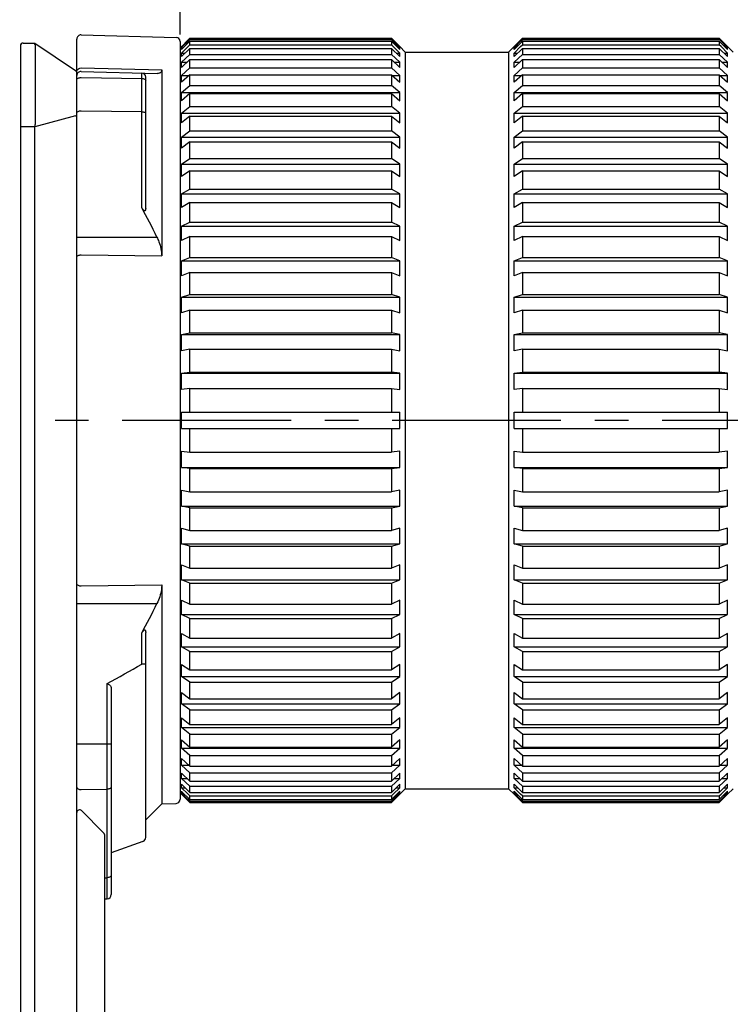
# Model space of a CAD drawing. Header units: millimetres. Extents: x 55 to 506, y 15 to 401.
# Tile 8 of 18: x 293 to 345, y 181 to 253. Entities that reach past the tile are written whole.
import ezdxf
from ezdxf.enums import TextEntityAlignment as Align

# ---------------------------------------------------------------- set-up
doc = ezdxf.new("R2010")
doc.units = ezdxf.units.MM
doc.header["$LTSCALE"] = 32.67
doc.linetypes.add('CENTER', pattern=[0.6, 0.375, -0.075, 0.075, -0.075])
doc.layers.get('0').update_dxf_attribs({"linetype": 'CONTINUOUS'})
for name, color, linetype in [('00_COMPONENTS', 7, 'CONTINUOUS'), ('03_ALL_AXES', 7, 'CONTINUOUS'), ('51__DRAFT_DIMS', 7, 'CONTINUOUS')]:
    doc.layers.add(name, color=color, linetype=linetype)
doc.styles.get("Standard").update_dxf_attribs({"font": 'simfang.ttf'})
doc.dimstyles.new('DIMSTYLE_1', dxfattribs={"dimtxt": 3, "dimasz": 3, "dimexe": 2.5, "dimexo": 0.5, "dimgap": 0.75, "dimtad": 1, "dimdec": 1, "dimdsep": 46, "dimtxsty": 'STANDARD', "dimblk": '_FILLED', "dimblk1": '_FILLED', "dimblk2": '_FILLED', "dimcen": 0.09, "dimclrt": 3, "dimazin": 2, "dimtp": 0.3, "dimtm": 0.3, "dimtfac": 1, "dimtdec": 1, "dimtofl": 0, "dimtmove": 0, "dimatfit": 3, "dimldrblk": '_FILLED', "dimfxl": 1, "dimtolj": 1, "dimarcsym": 0})
doc.dimstyles.new('DIMSTYLE_2', dxfattribs={"dimtxt": 3, "dimasz": 3, "dimexe": 2.5, "dimexo": 0.5, "dimgap": 0.75, "dimtad": 1, "dimdsep": 46, "dimtxsty": 'STANDARD', "dimblk": '_FILLED', "dimblk1": '_FILLED', "dimblk2": '_FILLED', "dimcen": 0.09, "dimclrt": 3, "dimazin": 2, "dimtp": 0.3, "dimtm": 0.3, "dimtfac": 1, "dimtofl": 0, "dimtmove": 0, "dimatfit": 3, "dimldrblk": '_FILLED', "dimfxl": 1, "dimtolj": 1, "dimarcsym": 0})
doc.dimstyles.new('DIMSTYLE_3', dxfattribs={"dimtxt": 3, "dimasz": 3, "dimexe": 2.5, "dimexo": 0.5, "dimgap": 0.75, "dimtad": 1, "dimdec": 1, "dimdsep": 46, "dimtxsty": 'STANDARD', "dimblk": '_FILLED', "dimblk1": '_FILLED', "dimblk2": '_FILLED', "dimcen": 0.09, "dimclrt": 3, "dimazin": 2, "dimtp": 0.5, "dimtm": 0.5, "dimtfac": 1, "dimtdec": 1, "dimtofl": 0, "dimtmove": 0, "dimatfit": 3, "dimldrblk": '_FILLED', "dimfxl": 1, "dimtolj": 1, "dimarcsym": 0})

# ---------------------------------------------------------------- blocks, each defined once
blk = doc.blocks.new('_FILLED')
at = {"color": 0, "linetype": 'ByBlock'}
blk.add_solid([(0, 0), (-1, 0.167), (-1, -0.167)], dxfattribs=at)
blk = doc.blocks.new('*D3')
at = {"layer": '51__DRAFT_DIMS', "color": 4, "transparency": 16777216}
for p, q in [((368.728, 196.575), (368.728, 140.621)), ((236.358, 164.478), (236.358, 140.621)), ((236.358, 143.121), (302.543, 143.121)), ((368.728, 143.121), (302.543, 143.121))]:
    blk.add_line(p, q, dxfattribs=at)
at = {"layer": '51__DRAFT_DIMS', "color": 4, "transparency": 16777216, "xscale": 3, "yscale": 3, "zscale": 3, "rotation": 180}
blk.add_blockref('_FILLED', (236.358, 143.121), dxfattribs=at)
at = {"layer": '51__DRAFT_DIMS', "color": 4, "transparency": 16777216, "xscale": 3, "yscale": 3, "zscale": 3}
blk.add_blockref('_FILLED', (368.728, 143.121), dxfattribs=at)
at = {"layer": '51__DRAFT_DIMS', "color": 3, "transparency": 16777216}
blk.add_text('132.4', height=3, dxfattribs=at).set_placement((302.543, 143.871), align=Align.CENTER)
blk = doc.blocks.new('*D5')
at = {"layer": '51__DRAFT_DIMS', "color": 4, "transparency": 16777216}
for p, q in [((258.728, 231.775), (258.728, 290.573)), ((368.728, 251.075), (368.728, 290.573)), ((258.728, 288.073), (313.728, 288.073)), ((368.728, 288.073), (313.728, 288.073))]:
    blk.add_line(p, q, dxfattribs=at)
at = {"layer": '51__DRAFT_DIMS', "color": 4, "transparency": 16777216, "xscale": 3, "yscale": 3, "zscale": 3, "rotation": 180}
blk.add_blockref('_FILLED', (258.728, 288.073), dxfattribs=at)
at = {"layer": '51__DRAFT_DIMS', "color": 4, "transparency": 16777216, "xscale": 3, "yscale": 3, "zscale": 3}
blk.add_blockref('_FILLED', (368.728, 288.073), dxfattribs=at)
at = {"layer": '51__DRAFT_DIMS', "color": 3, "transparency": 16777216}
blk.add_text('110', height=3, dxfattribs=at).set_placement((313.728, 288.823), align=Align.CENTER)
blk = doc.blocks.new('*D14')
at = {"layer": '51__DRAFT_DIMS', "color": 4, "transparency": 16777216}
for p, q in [((304.728, 251.836), (304.728, 283.521)), ((368.728, 251.075), (368.728, 283.521)), ((304.728, 281.021), (336.728, 281.021)), ((368.728, 281.021), (336.728, 281.021))]:
    blk.add_line(p, q, dxfattribs=at)
at = {"layer": '51__DRAFT_DIMS', "color": 4, "transparency": 16777216, "xscale": 3, "yscale": 3, "zscale": 3, "rotation": 180}
blk.add_blockref('_FILLED', (304.728, 281.021), dxfattribs=at)
at = {"layer": '51__DRAFT_DIMS', "color": 4, "transparency": 16777216, "xscale": 3, "yscale": 3, "zscale": 3}
blk.add_blockref('_FILLED', (368.728, 281.021), dxfattribs=at)
at = {"layer": '51__DRAFT_DIMS', "color": 3, "transparency": 16777216}
blk.add_text('64', height=3, dxfattribs=at).set_placement((336.728, 281.771), align=Align.CENTER)

msp = doc.modelspace()

# ---------------------------------------------------------------- linework, layer by layer
at = {"layer": '00_COMPONENTS', "color": 7}
for p, q in [((297.536, 251.817), (304.436, 251.636)), ((293.128, 251.021), (293.128, 163.428)), ((293.331, 251.221), (294.177, 251.206)), ((294.178, 251.206), (297.139, 249.232)), ((294.194, 251.081), (294.196, 251.081)), ((294.196, 251.081), (294.196, 245.319)), ((297.228, 165.384), (297.228, 251.517)), ((304.728, 251.336), (304.728, 196.313)), ((304.728, 250.875), (304.828, 250.975)), ((304.844, 250.984), (304.828, 250.968)), ((304.828, 250.968), (304.828, 250.975)), ((305.428, 251.354), (304.837, 250.765)), ((305.294, 251.435), (304.844, 250.984)), ((304.887, 250.941), (305.294, 251.346)), ((305.428, 251.568), (305.294, 251.435)), ((305.294, 251.346), (305.428, 251.479)), ((305.294, 250.956), (305.428, 251.087)), ((305.428, 251.479), (305.428, 251.568)), ((305.428, 251.568), (320.078, 251.568)), ((305.428, 251.479), (320.078, 251.479)), ((305.428, 251.087), (305.428, 251.354)), ((305.428, 251.354), (320.078, 251.354)), ((305.428, 251.087), (320.078, 251.087)), ((320.078, 251.568), (320.078, 251.479)), ((320.078, 251.568), (320.185, 251.461)), ((320.178, 251.379), (320.078, 251.479)), ((320.078, 251.354), (320.078, 251.087)), ((320.078, 251.354), (320.678, 250.757)), ((320.203, 250.965), (320.078, 251.087)), ((320.678, 250.882), (320.178, 251.379)), ((320.185, 251.461), (320.678, 250.968)), ((320.678, 250.968), (320.678, 250.975)), ((320.678, 250.975), (321.078, 250.575)), ((328.578, 250.575), (328.978, 250.975)), ((329.471, 251.461), (328.978, 250.968)), ((328.978, 250.882), (329.478, 251.379)), ((329.578, 251.354), (328.978, 250.757)), ((328.978, 250.968), (328.978, 250.975)), ((329.453, 250.965), (329.578, 251.087)), ((329.578, 251.568), (329.471, 251.461)), ((329.478, 251.379), (329.578, 251.479)), ((329.578, 251.568), (329.578, 251.479)), ((329.578, 251.568), (343.878, 251.568)), ((329.578, 251.479), (343.878, 251.479)), ((329.578, 251.354), (329.578, 251.087)), ((329.578, 251.354), (343.878, 251.354)), ((329.578, 251.087), (343.878, 251.087)), ((343.878, 251.568), (343.878, 251.479)), ((343.878, 251.568), (343.985, 251.461)), ((343.978, 251.379), (343.878, 251.479)), ((343.878, 251.354), (343.878, 251.087)), ((343.878, 251.354), (344.478, 250.757)), ((344.003, 250.965), (343.878, 251.087)), ((344.478, 250.882), (343.978, 251.379)), ((343.985, 251.461), (344.478, 250.968)), ((344.478, 250.968), (344.478, 250.975)), ((344.478, 250.975), (344.878, 250.575)), ((304.828, 250.5), (305.294, 250.956)), ((304.828, 250.882), (304.887, 250.941)), ((304.828, 250.757), (304.828, 250.882)), ((304.828, 250.882), (304.954, 250.882)), ((305.428, 250.837), (304.828, 250.25)), ((304.837, 250.765), (304.828, 250.757)), ((304.828, 250.25), (304.828, 250.5)), ((304.828, 250.5), (305.083, 250.5)), ((304.828, 249.825), (305.428, 250.396)), ((305.428, 250.396), (305.428, 250.837)), ((305.428, 250.837), (320.078, 250.837)), ((305.428, 250.396), (320.078, 250.396)), ((320.078, 250.837), (320.078, 250.396)), ((320.078, 250.837), (320.678, 250.25)), ((320.678, 249.825), (320.078, 250.396)), ((320.678, 250.5), (320.203, 250.965)), ((320.423, 250.5), (320.678, 250.5)), ((320.552, 250.882), (320.678, 250.882)), ((320.678, 250.757), (320.678, 250.882)), ((320.678, 250.25), (320.678, 250.5)), ((321.078, 250.575), (321.078, 197.075)), ((321.078, 250.575), (328.578, 250.575)), ((328.578, 250.575), (328.578, 197.075)), ((328.978, 250.5), (329.453, 250.965)), ((328.978, 250.757), (328.978, 250.882)), ((328.978, 250.882), (329.104, 250.882)), ((329.578, 250.837), (328.978, 250.25)), ((328.978, 250.25), (328.978, 250.5)), ((328.978, 250.5), (329.233, 250.5)), ((328.978, 249.825), (329.578, 250.396)), ((329.578, 250.837), (329.578, 250.396)), ((329.578, 250.837), (343.878, 250.837)), ((329.578, 250.396), (343.878, 250.396)), ((343.878, 250.837), (343.878, 250.396)), ((343.878, 250.837), (344.478, 250.25)), ((344.478, 249.825), (343.878, 250.396)), ((344.478, 250.5), (344.003, 250.965)), ((344.223, 250.5), (344.478, 250.5)), ((344.352, 250.882), (344.478, 250.882)), ((344.478, 250.757), (344.478, 250.882)), ((344.478, 250.25), (344.478, 250.5)), ((305.428, 250.025), (304.828, 249.454)), ((304.828, 249.454), (304.828, 249.825)), ((304.828, 249.825), (305.218, 249.825)), ((305.428, 249.414), (305.428, 250.025)), ((305.428, 250.025), (320.078, 250.025)), ((320.078, 250.025), (320.078, 249.414)), ((320.078, 250.025), (320.678, 249.454)), ((320.288, 249.825), (320.678, 249.825)), ((320.678, 249.454), (320.678, 249.825)), ((329.578, 250.025), (328.978, 249.454)), ((328.978, 249.454), (328.978, 249.825)), ((328.978, 249.825), (329.368, 249.825)), ((329.578, 250.025), (329.578, 249.414)), ((329.578, 250.025), (343.878, 250.025)), ((343.878, 250.025), (343.878, 249.414)), ((343.878, 250.025), (344.478, 249.454)), ((344.088, 249.825), (344.478, 249.825)), ((344.478, 249.454), (344.478, 249.825)), ((297.536, 249.164), (303.082, 249.019)), ((303.389, 249.282), (303.389, 235.772)), ((304.828, 248.865), (305.428, 249.414)), ((305.428, 248.926), (304.828, 248.377)), ((304.828, 248.377), (304.828, 248.865)), ((304.828, 248.865), (305.362, 248.865)), ((305.428, 249.414), (320.078, 249.414)), ((305.428, 248.151), (305.428, 248.926)), ((305.428, 248.926), (320.078, 248.926)), ((320.678, 248.865), (320.078, 249.414)), ((320.078, 248.926), (320.078, 248.151)), ((320.078, 248.926), (320.678, 248.377)), ((320.144, 248.865), (320.678, 248.865)), ((320.678, 248.377), (320.678, 248.865)), ((328.978, 248.865), (329.578, 249.414)), ((329.578, 248.926), (328.978, 248.377)), ((328.978, 248.377), (328.978, 248.865)), ((328.978, 248.865), (329.512, 248.865)), ((329.578, 249.414), (343.878, 249.414)), ((329.578, 248.926), (329.578, 248.151)), ((329.578, 248.926), (343.878, 248.926)), ((344.478, 248.865), (343.878, 249.414)), ((343.878, 248.926), (343.878, 248.151)), ((343.878, 248.926), (344.478, 248.377)), ((343.944, 248.865), (344.478, 248.865)), ((344.478, 248.377), (344.478, 248.865)), ((302.228, 239.219), (302.228, 248.749)), ((304.828, 247.632), (305.428, 248.151)), ((305.428, 248.151), (320.078, 248.151)), ((320.678, 247.632), (320.078, 248.151)), ((328.978, 247.632), (329.578, 248.151)), ((329.578, 248.151), (343.878, 248.151)), ((344.478, 247.632), (343.878, 248.151)), ((304.828, 247.032), (304.828, 247.632)), ((304.828, 247.632), (320.678, 247.632)), ((305.428, 247.551), (304.828, 247.032)), ((305.428, 246.622), (305.428, 247.551)), ((305.428, 247.551), (320.078, 247.551)), ((320.078, 247.551), (320.078, 246.622)), ((320.078, 247.551), (320.678, 247.032)), ((320.678, 247.032), (320.678, 247.632)), ((328.978, 247.032), (328.978, 247.632)), ((328.978, 247.632), (344.478, 247.632)), ((329.578, 247.551), (328.978, 247.032)), ((329.578, 247.551), (329.578, 246.622)), ((329.578, 247.551), (343.878, 247.551)), ((343.878, 247.551), (343.878, 246.622)), ((343.878, 247.551), (344.478, 247.032)), ((344.478, 247.032), (344.478, 247.632)), ((304.828, 246.137), (305.428, 246.622)), ((304.828, 245.432), (304.828, 246.137)), ((304.828, 246.137), (320.678, 246.137)), ((305.428, 246.622), (320.078, 246.622)), ((320.678, 246.137), (320.078, 246.622)), ((320.678, 245.432), (320.678, 246.137)), ((328.978, 246.137), (329.578, 246.622)), ((328.978, 245.432), (328.978, 246.137)), ((328.978, 246.137), (344.478, 246.137)), ((329.578, 246.622), (343.878, 246.622)), ((344.478, 246.137), (343.878, 246.622)), ((344.478, 245.432), (344.478, 246.137)), ((305.428, 245.917), (304.828, 245.432)), ((305.428, 244.844), (305.428, 245.917)), ((305.428, 245.917), (320.078, 245.917)), ((320.078, 245.917), (320.078, 244.844)), ((320.078, 245.917), (320.678, 245.432)), ((329.578, 245.917), (328.978, 245.432)), ((329.578, 245.917), (329.578, 244.844)), ((329.578, 245.917), (343.878, 245.917)), ((343.878, 245.917), (343.878, 244.844)), ((343.878, 245.917), (344.478, 245.432)), ((294.176, 169.316), (294.176, 245.134)), ((304.828, 244.398), (305.428, 244.844)), ((305.428, 244.844), (320.078, 244.844)), ((320.678, 244.398), (320.078, 244.844)), ((328.978, 244.398), (329.578, 244.844)), ((329.578, 244.844), (343.878, 244.844)), ((344.478, 244.398), (343.878, 244.844)), ((304.828, 243.595), (304.828, 244.398)), ((304.828, 244.398), (320.678, 244.398)), ((305.428, 244.041), (304.828, 243.595)), ((305.428, 242.835), (305.428, 244.041)), ((305.428, 244.041), (320.078, 244.041)), ((320.078, 244.041), (320.078, 242.835)), ((320.078, 244.041), (320.678, 243.595)), ((320.678, 243.595), (320.678, 244.398)), ((328.978, 243.595), (328.978, 244.398)), ((328.978, 244.398), (344.478, 244.398)), ((329.578, 244.041), (328.978, 243.595)), ((329.578, 244.041), (329.578, 242.835)), ((329.578, 244.041), (343.878, 244.041)), ((343.878, 244.041), (343.878, 242.835)), ((343.878, 244.041), (344.478, 243.595)), ((344.478, 243.595), (344.478, 244.398)), ((304.828, 242.433), (305.428, 242.835)), ((304.828, 241.541), (304.828, 242.433)), ((304.828, 242.433), (320.678, 242.433)), ((305.428, 242.835), (320.078, 242.835)), ((320.678, 242.433), (320.078, 242.835)), ((320.678, 241.541), (320.678, 242.433)), ((328.978, 242.433), (329.578, 242.835)), ((328.978, 241.541), (328.978, 242.433)), ((328.978, 242.433), (344.478, 242.433)), ((329.578, 242.835), (343.878, 242.835)), ((344.478, 242.433), (343.878, 242.835)), ((344.478, 241.541), (344.478, 242.433)), ((305.428, 241.943), (304.828, 241.541)), ((305.428, 240.617), (305.428, 241.943)), ((305.428, 241.943), (320.078, 241.943)), ((320.078, 241.943), (320.078, 240.617)), ((320.078, 241.943), (320.678, 241.541)), ((329.578, 241.943), (328.978, 241.541)), ((329.578, 241.943), (329.578, 240.617)), ((329.578, 241.943), (343.878, 241.943)), ((343.878, 241.943), (343.878, 240.617)), ((343.878, 241.943), (344.478, 241.541)), ((304.828, 240.265), (305.428, 240.617)), ((304.828, 239.294), (304.828, 240.265)), ((304.828, 240.265), (320.678, 240.265)), ((305.428, 240.617), (320.078, 240.617)), ((320.678, 240.265), (320.078, 240.617)), ((320.678, 239.294), (320.678, 240.265)), ((328.978, 240.265), (329.578, 240.617)), ((328.978, 239.294), (328.978, 240.265)), ((328.978, 240.265), (344.478, 240.265)), ((329.578, 240.617), (343.878, 240.617)), ((344.478, 240.265), (343.878, 240.617)), ((344.478, 239.294), (344.478, 240.265)), ((305.428, 239.647), (304.828, 239.294)), ((305.428, 238.216), (305.428, 239.647)), ((305.428, 239.647), (320.078, 239.647)), ((320.078, 239.647), (320.078, 238.216)), ((320.078, 239.647), (320.678, 239.294)), ((329.578, 239.647), (328.978, 239.294)), ((329.578, 239.647), (329.578, 238.216)), ((329.578, 239.647), (343.878, 239.647)), ((343.878, 239.647), (343.878, 238.216)), ((343.878, 239.647), (344.478, 239.294)), ((304.828, 237.916), (305.428, 238.216)), ((305.428, 238.216), (320.078, 238.216)), ((320.678, 237.916), (320.078, 238.216)), ((328.978, 237.916), (329.578, 238.216)), ((329.578, 238.216), (343.878, 238.216)), ((344.478, 237.916), (343.878, 238.216)), ((304.828, 236.877), (304.828, 237.916)), ((304.828, 237.916), (320.678, 237.916)), ((320.678, 236.877), (320.678, 237.916)), ((328.978, 236.877), (328.978, 237.916)), ((328.978, 237.916), (344.478, 237.916)), ((344.478, 236.877), (344.478, 237.916)), ((305.428, 237.177), (304.828, 236.877)), ((305.428, 235.657), (305.428, 237.177)), ((305.428, 237.177), (320.078, 237.177)), ((320.078, 237.177), (320.078, 235.657)), ((320.078, 237.177), (320.678, 236.877)), ((329.578, 237.177), (328.978, 236.877)), ((329.578, 237.177), (329.578, 235.657)), ((329.578, 237.177), (343.878, 237.177)), ((343.878, 237.177), (343.878, 235.657)), ((343.878, 237.177), (344.478, 236.877)), ((304.828, 235.413), (305.428, 235.657)), ((304.828, 234.317), (304.828, 235.413)), ((304.828, 235.413), (320.678, 235.413)), ((305.428, 235.657), (320.078, 235.657)), ((320.678, 235.413), (320.078, 235.657)), ((320.678, 234.317), (320.678, 235.413)), ((328.978, 235.413), (329.578, 235.657)), ((328.978, 234.317), (328.978, 235.413)), ((328.978, 235.413), (344.478, 235.413)), ((329.578, 235.657), (343.878, 235.657)), ((344.478, 235.413), (343.878, 235.657)), ((344.478, 234.317), (344.478, 235.413)), ((305.428, 234.561), (304.828, 234.317)), ((305.428, 232.969), (305.428, 234.561)), ((305.428, 234.561), (320.078, 234.561)), ((320.078, 234.561), (320.078, 232.969)), ((320.078, 234.561), (320.678, 234.317)), ((329.578, 234.561), (328.978, 234.317)), ((329.578, 234.561), (329.578, 232.969)), ((329.578, 234.561), (343.878, 234.561)), ((343.878, 234.561), (343.878, 232.969)), ((343.878, 234.561), (344.478, 234.317)), ((304.828, 232.783), (305.428, 232.969)), ((304.828, 231.642), (304.828, 232.783)), ((304.828, 232.783), (320.678, 232.783)), ((305.428, 232.969), (320.078, 232.969)), ((320.678, 232.783), (320.078, 232.969)), ((320.678, 231.642), (320.678, 232.783)), ((328.978, 232.783), (329.578, 232.969)), ((328.978, 231.642), (328.978, 232.783)), ((328.978, 232.783), (344.478, 232.783)), ((329.578, 232.969), (343.878, 232.969)), ((344.478, 232.783), (343.878, 232.969)), ((344.478, 231.642), (344.478, 232.783)), ((305.428, 231.827), (304.828, 231.642)), ((305.428, 230.18), (305.428, 231.827)), ((305.428, 231.827), (320.078, 231.827)), ((320.078, 231.827), (320.078, 230.18)), ((320.078, 231.827), (320.678, 231.642)), ((329.578, 231.827), (328.978, 231.642)), ((329.578, 231.827), (329.578, 230.18)), ((329.578, 231.827), (343.878, 231.827)), ((343.878, 231.827), (343.878, 230.18)), ((343.878, 231.827), (344.478, 231.642)), ((304.828, 230.055), (305.428, 230.18)), ((304.828, 228.881), (304.828, 230.055)), ((304.828, 230.055), (320.678, 230.055)), ((305.428, 230.18), (320.078, 230.18)), ((320.678, 230.055), (320.078, 230.18)), ((320.678, 228.881), (320.678, 230.055)), ((328.978, 230.055), (329.578, 230.18)), ((328.978, 228.881), (328.978, 230.055)), ((328.978, 230.055), (344.478, 230.055)), ((329.578, 230.18), (343.878, 230.18)), ((344.478, 230.055), (343.878, 230.18)), ((344.478, 228.881), (344.478, 230.055)), ((305.428, 229.006), (304.828, 228.881)), ((305.428, 227.321), (305.428, 229.006)), ((305.428, 229.006), (320.078, 229.006)), ((320.078, 229.006), (320.078, 227.321)), ((320.078, 229.006), (320.678, 228.881)), ((329.578, 229.006), (328.978, 228.881)), ((329.578, 229.006), (329.578, 227.321)), ((329.578, 229.006), (343.878, 229.006)), ((343.878, 229.006), (343.878, 227.321)), ((343.878, 229.006), (344.478, 228.881)), ((304.828, 227.259), (305.428, 227.321)), ((304.828, 226.065), (304.828, 227.259)), ((304.828, 227.259), (320.678, 227.259)), ((305.428, 227.321), (320.078, 227.321)), ((320.678, 227.259), (320.078, 227.321)), ((320.678, 226.065), (320.678, 227.259)), ((328.978, 227.259), (329.578, 227.321)), ((328.978, 226.065), (328.978, 227.259)), ((328.978, 227.259), (344.478, 227.259)), ((329.578, 227.321), (343.878, 227.321)), ((344.478, 227.259), (343.878, 227.321)), ((344.478, 226.065), (344.478, 227.259)), ((305.428, 226.128), (304.828, 226.065)), ((305.428, 224.425), (305.428, 226.128)), ((305.428, 226.128), (320.078, 226.128)), ((320.078, 226.128), (320.078, 224.425)), ((320.078, 226.128), (320.678, 226.065)), ((329.578, 226.128), (328.978, 226.065)), ((329.578, 226.128), (329.578, 224.425)), ((329.578, 226.128), (343.878, 226.128)), ((343.878, 226.128), (343.878, 224.425)), ((343.878, 226.128), (344.478, 226.065)), ((304.828, 223.225), (304.828, 224.425)), ((304.828, 224.425), (320.678, 224.425)), ((320.678, 223.225), (320.678, 224.425)), ((328.978, 223.225), (328.978, 224.425)), ((328.978, 224.425), (344.478, 224.425)), ((344.478, 223.225), (344.478, 224.425)), ((304.828, 223.225), (320.678, 223.225)), ((305.428, 221.521), (305.428, 223.225)), ((320.078, 223.225), (320.078, 221.521)), ((328.978, 223.225), (344.478, 223.225)), ((329.578, 223.225), (329.578, 221.521)), ((343.878, 223.225), (343.878, 221.521)), ((304.828, 220.391), (304.828, 221.584)), ((304.828, 221.584), (305.428, 221.521)), ((305.428, 221.521), (320.078, 221.521)), ((320.678, 221.584), (320.078, 221.521)), ((320.678, 220.391), (320.678, 221.584)), ((328.978, 220.391), (328.978, 221.584)), ((328.978, 221.584), (329.578, 221.521)), ((329.578, 221.521), (343.878, 221.521)), ((344.478, 221.584), (343.878, 221.521)), ((344.478, 220.391), (344.478, 221.584)), ((304.828, 220.391), (320.678, 220.391)), ((305.428, 220.328), (304.828, 220.391)), ((305.428, 218.643), (305.428, 220.328)), ((305.428, 220.328), (320.078, 220.328)), ((320.078, 220.328), (320.678, 220.391)), ((320.078, 220.328), (320.078, 218.643)), ((328.978, 220.391), (344.478, 220.391)), ((329.578, 220.328), (328.978, 220.391)), ((329.578, 220.328), (329.578, 218.643)), ((329.578, 220.328), (343.878, 220.328)), ((343.878, 220.328), (344.478, 220.391)), ((343.878, 220.328), (343.878, 218.643)), ((304.828, 217.594), (304.828, 218.768)), ((304.828, 218.768), (305.428, 218.643)), ((305.428, 218.643), (320.078, 218.643)), ((320.678, 218.768), (320.078, 218.643)), ((320.678, 217.594), (320.678, 218.768)), ((328.978, 217.594), (328.978, 218.768)), ((328.978, 218.768), (329.578, 218.643)), ((329.578, 218.643), (343.878, 218.643)), ((344.478, 218.768), (343.878, 218.643)), ((344.478, 217.594), (344.478, 218.768)), ((304.828, 217.594), (320.678, 217.594)), ((305.428, 217.47), (304.828, 217.594)), ((305.428, 215.822), (305.428, 217.47)), ((305.428, 217.47), (320.078, 217.47)), ((320.078, 217.47), (320.678, 217.594)), ((320.078, 217.47), (320.078, 215.822)), ((328.978, 217.594), (344.478, 217.594)), ((329.578, 217.47), (328.978, 217.594)), ((329.578, 217.47), (329.578, 215.822)), ((329.578, 217.47), (343.878, 217.47)), ((343.878, 217.47), (344.478, 217.594)), ((343.878, 217.47), (343.878, 215.822)), ((304.828, 214.866), (304.828, 216.008)), ((304.828, 216.008), (305.428, 215.822)), ((320.678, 216.008), (320.078, 215.822)), ((320.678, 214.866), (320.678, 216.008)), ((328.978, 214.866), (328.978, 216.008)), ((328.978, 216.008), (329.578, 215.822)), ((344.478, 216.008), (343.878, 215.822)), ((344.478, 214.866), (344.478, 216.008)), ((305.428, 215.822), (320.078, 215.822)), ((329.578, 215.822), (343.878, 215.822)), ((304.828, 214.866), (320.678, 214.866)), ((305.428, 214.681), (304.828, 214.866)), ((305.428, 213.089), (305.428, 214.681)), ((305.428, 214.681), (320.078, 214.681)), ((320.078, 214.681), (320.678, 214.866)), ((320.078, 214.681), (320.078, 213.089)), ((328.978, 214.866), (344.478, 214.866)), ((329.578, 214.681), (328.978, 214.866)), ((329.578, 214.681), (329.578, 213.089)), ((329.578, 214.681), (343.878, 214.681)), ((343.878, 214.681), (344.478, 214.866)), ((343.878, 214.681), (343.878, 213.089)), ((304.828, 212.236), (304.828, 213.333)), ((304.828, 213.333), (305.428, 213.089)), ((305.428, 213.089), (320.078, 213.089)), ((320.678, 213.333), (320.078, 213.089)), ((320.678, 212.236), (320.678, 213.333)), ((328.978, 212.236), (328.978, 213.333)), ((328.978, 213.333), (329.578, 213.089)), ((329.578, 213.089), (343.878, 213.089)), ((344.478, 213.333), (343.878, 213.089)), ((344.478, 212.236), (344.478, 213.333)), ((303.389, 211.877), (303.389, 195.986)), ((304.828, 212.236), (320.678, 212.236)), ((305.428, 211.992), (304.828, 212.236)), ((305.428, 210.473), (305.428, 211.992)), ((305.428, 211.992), (320.078, 211.992)), ((320.078, 211.992), (320.678, 212.236)), ((320.078, 211.992), (320.078, 210.473)), ((328.978, 212.236), (344.478, 212.236)), ((329.578, 211.992), (328.978, 212.236)), ((329.578, 211.992), (329.578, 210.473)), ((329.578, 211.992), (343.878, 211.992)), ((343.878, 211.992), (344.478, 212.236)), ((343.878, 211.992), (343.878, 210.473)), ((304.828, 209.733), (304.828, 210.773)), ((304.828, 210.773), (305.428, 210.473)), ((305.428, 210.473), (320.078, 210.473)), ((320.678, 210.773), (320.078, 210.473)), ((320.678, 209.733), (320.678, 210.773)), ((328.978, 209.733), (328.978, 210.773)), ((328.978, 210.773), (329.578, 210.473)), ((329.578, 210.473), (343.878, 210.473)), ((344.478, 210.773), (343.878, 210.473)), ((344.478, 209.733), (344.478, 210.773)), ((304.828, 209.733), (320.678, 209.733)), ((305.428, 209.433), (304.828, 209.733)), ((320.078, 209.433), (320.678, 209.733)), ((328.978, 209.733), (344.478, 209.733)), ((329.578, 209.433), (328.978, 209.733)), ((343.878, 209.433), (344.478, 209.733)), ((305.428, 208.003), (305.428, 209.433)), ((305.428, 209.433), (320.078, 209.433)), ((320.078, 209.433), (320.078, 208.003)), ((329.578, 209.433), (329.578, 208.003)), ((329.578, 209.433), (343.878, 209.433)), ((343.878, 209.433), (343.878, 208.003)), ((302.228, 193.536), (302.228, 208.431)), ((304.828, 207.385), (304.828, 208.356)), ((304.828, 208.356), (305.428, 208.003)), ((320.678, 208.356), (320.078, 208.003)), ((320.678, 207.385), (320.678, 208.356)), ((328.978, 207.385), (328.978, 208.356)), ((328.978, 208.356), (329.578, 208.003)), ((344.478, 208.356), (343.878, 208.003)), ((344.478, 207.385), (344.478, 208.356)), ((304.828, 207.385), (320.678, 207.385)), ((305.428, 207.032), (304.828, 207.385)), ((305.428, 208.003), (320.078, 208.003)), ((320.078, 207.032), (320.678, 207.385)), ((328.978, 207.385), (344.478, 207.385)), ((329.578, 207.032), (328.978, 207.385)), ((329.578, 208.003), (343.878, 208.003)), ((343.878, 207.032), (344.478, 207.385)), ((305.428, 205.707), (305.428, 207.032)), ((305.428, 207.032), (320.078, 207.032)), ((320.078, 207.032), (320.078, 205.707)), ((329.578, 207.032), (329.578, 205.707)), ((329.578, 207.032), (343.878, 207.032)), ((343.878, 207.032), (343.878, 205.707)), ((304.828, 205.216), (304.828, 206.108)), ((304.828, 206.108), (305.428, 205.707)), ((320.678, 206.108), (320.078, 205.707)), ((320.678, 205.216), (320.678, 206.108)), ((328.978, 205.216), (328.978, 206.108)), ((328.978, 206.108), (329.578, 205.707)), ((344.478, 206.108), (343.878, 205.707)), ((344.478, 205.216), (344.478, 206.108)), ((304.828, 205.216), (320.678, 205.216)), ((305.428, 204.815), (304.828, 205.216)), ((305.428, 205.707), (320.078, 205.707)), ((320.078, 204.815), (320.678, 205.216)), ((328.978, 205.216), (344.478, 205.216)), ((329.578, 204.815), (328.978, 205.216)), ((329.578, 205.707), (343.878, 205.707)), ((343.878, 204.815), (344.478, 205.216)), ((305.428, 203.609), (305.428, 204.815)), ((305.428, 204.815), (320.078, 204.815)), ((320.078, 204.815), (320.078, 203.609)), ((329.578, 204.815), (329.578, 203.609)), ((329.578, 204.815), (343.878, 204.815)), ((343.878, 204.815), (343.878, 203.609)), ((299.728, 204.364), (299.728, 189.382)), ((304.828, 203.252), (304.828, 204.055)), ((304.828, 204.055), (305.428, 203.609)), ((320.678, 204.055), (320.078, 203.609)), ((320.678, 203.252), (320.678, 204.055)), ((328.978, 203.252), (328.978, 204.055)), ((328.978, 204.055), (329.578, 203.609)), ((344.478, 204.055), (343.878, 203.609)), ((344.478, 203.252), (344.478, 204.055)), ((304.828, 203.252), (320.678, 203.252)), ((305.428, 202.806), (304.828, 203.252)), ((305.428, 203.609), (320.078, 203.609)), ((320.078, 202.806), (320.678, 203.252)), ((328.978, 203.252), (344.478, 203.252)), ((329.578, 202.806), (328.978, 203.252)), ((329.578, 203.609), (343.878, 203.609)), ((343.878, 202.806), (344.478, 203.252)), ((305.428, 201.732), (305.428, 202.806)), ((305.428, 202.806), (320.078, 202.806)), ((320.078, 202.806), (320.078, 201.732)), ((329.578, 202.806), (329.578, 201.732)), ((329.578, 202.806), (343.878, 202.806)), ((343.878, 202.806), (343.878, 201.732)), ((304.828, 201.513), (304.828, 202.218)), ((304.828, 202.218), (305.428, 201.732)), ((305.428, 201.732), (320.078, 201.732)), ((320.678, 202.218), (320.078, 201.732)), ((320.678, 201.513), (320.678, 202.218)), ((328.978, 201.513), (328.978, 202.218)), ((328.978, 202.218), (329.578, 201.732)), ((329.578, 201.732), (343.878, 201.732)), ((344.478, 202.218), (343.878, 201.732)), ((344.478, 201.513), (344.478, 202.218)), ((304.828, 201.513), (320.678, 201.513)), ((305.428, 201.027), (304.828, 201.513)), ((305.428, 200.098), (305.428, 201.027)), ((305.428, 201.027), (320.078, 201.027)), ((320.078, 201.027), (320.678, 201.513)), ((320.078, 201.027), (320.078, 200.098)), ((328.978, 201.513), (344.478, 201.513)), ((329.578, 201.027), (328.978, 201.513)), ((329.578, 201.027), (329.578, 200.098)), ((329.578, 201.027), (343.878, 201.027)), ((343.878, 201.027), (344.478, 201.513)), ((343.878, 201.027), (343.878, 200.098)), ((304.828, 200.018), (304.828, 200.618)), ((304.828, 200.618), (305.428, 200.098)), ((320.678, 200.618), (320.078, 200.098)), ((320.678, 200.018), (320.678, 200.618)), ((328.978, 200.018), (328.978, 200.618)), ((328.978, 200.618), (329.578, 200.098)), ((344.478, 200.618), (343.878, 200.098)), ((344.478, 200.018), (344.478, 200.618)), ((304.828, 200.018), (320.678, 200.018)), ((305.428, 199.498), (304.828, 200.018)), ((305.428, 200.098), (320.078, 200.098)), ((305.428, 198.724), (305.428, 199.498)), ((305.428, 199.498), (320.078, 199.498)), ((320.078, 199.498), (320.678, 200.018)), ((320.078, 199.498), (320.078, 198.724)), ((328.978, 200.018), (344.478, 200.018)), ((329.578, 199.498), (328.978, 200.018)), ((329.578, 200.098), (343.878, 200.098)), ((329.578, 199.498), (329.578, 198.724)), ((329.578, 199.498), (343.878, 199.498)), ((343.878, 199.498), (344.478, 200.018)), ((343.878, 199.498), (343.878, 198.724)), ((304.828, 198.784), (304.828, 199.272)), ((304.828, 199.272), (305.428, 198.724)), ((304.828, 198.784), (305.362, 198.784)), ((305.428, 198.236), (304.828, 198.784)), ((320.678, 199.272), (320.078, 198.724)), ((320.078, 198.236), (320.678, 198.784)), ((320.144, 198.784), (320.678, 198.784)), ((320.678, 198.784), (320.678, 199.272)), ((328.978, 198.784), (328.978, 199.272)), ((328.978, 199.272), (329.578, 198.724)), ((328.978, 198.784), (329.512, 198.784)), ((329.578, 198.236), (328.978, 198.784)), ((344.478, 199.272), (343.878, 198.724)), ((343.878, 198.236), (344.478, 198.784)), ((343.944, 198.784), (344.478, 198.784)), ((344.478, 198.784), (344.478, 199.272)), ((304.828, 197.824), (304.828, 198.195)), ((304.828, 198.195), (305.428, 197.625)), ((305.428, 198.724), (320.078, 198.724)), ((305.428, 197.625), (305.428, 198.236)), ((305.428, 198.236), (320.078, 198.236)), ((320.078, 198.236), (320.078, 197.625)), ((320.678, 198.195), (320.078, 197.625)), ((320.678, 197.824), (320.678, 198.195)), ((328.978, 197.824), (328.978, 198.195)), ((328.978, 198.195), (329.578, 197.625)), ((329.578, 198.724), (343.878, 198.724)), ((329.578, 198.236), (329.578, 197.625)), ((329.578, 198.236), (343.878, 198.236)), ((343.878, 198.236), (343.878, 197.625)), ((344.478, 198.195), (343.878, 197.625)), ((344.478, 197.824), (344.478, 198.195)), ((304.828, 197.824), (305.218, 197.824)), ((305.428, 197.254), (304.828, 197.824)), ((304.828, 197.15), (304.828, 197.399)), ((304.828, 197.399), (305.428, 196.812)), ((305.428, 197.625), (320.078, 197.625)), ((320.078, 197.254), (320.678, 197.824)), ((320.678, 197.399), (320.078, 196.812)), ((320.288, 197.824), (320.678, 197.824)), ((320.678, 197.15), (320.678, 197.399)), ((328.978, 197.824), (329.368, 197.824)), ((329.578, 197.254), (328.978, 197.824)), ((328.978, 197.15), (328.978, 197.399)), ((328.978, 197.399), (329.578, 196.812)), ((329.578, 197.625), (343.878, 197.625)), ((343.878, 197.254), (344.478, 197.824)), ((344.478, 197.399), (343.878, 196.812)), ((344.088, 197.824), (344.478, 197.824)), ((344.478, 197.15), (344.478, 197.399)), ((304.728, 196.775), (304.828, 196.675)), ((304.828, 197.15), (305.083, 197.15)), ((305.294, 196.693), (304.828, 197.15)), ((304.828, 196.767), (304.828, 196.893)), ((304.828, 196.893), (304.837, 196.884)), ((304.828, 196.767), (304.954, 196.767)), ((305.294, 196.303), (304.828, 196.767)), ((304.828, 196.675), (304.828, 196.681)), ((304.828, 196.681), (305.294, 196.215)), ((304.837, 196.884), (305.428, 196.296)), ((305.428, 196.563), (305.294, 196.693)), ((305.428, 196.812), (305.428, 197.254)), ((305.428, 197.254), (320.078, 197.254)), ((305.428, 196.812), (320.078, 196.812)), ((320.078, 197.254), (320.078, 196.812)), ((320.678, 196.893), (320.078, 196.296)), ((320.078, 196.563), (320.203, 196.685)), ((320.178, 196.27), (320.678, 196.767)), ((320.678, 196.681), (320.185, 196.189)), ((320.203, 196.685), (320.678, 197.15)), ((320.423, 197.15), (320.678, 197.15)), ((320.552, 196.767), (320.678, 196.767)), ((320.678, 196.675), (321.078, 197.075)), ((320.678, 196.767), (320.678, 196.893)), ((320.678, 196.675), (320.678, 196.681)), ((321.078, 197.075), (328.578, 197.075)), ((328.578, 197.075), (328.978, 196.675)), ((328.978, 197.15), (329.233, 197.15)), ((329.453, 196.685), (328.978, 197.15)), ((328.978, 196.767), (328.978, 196.893)), ((328.978, 196.893), (329.578, 196.296)), ((328.978, 196.767), (329.104, 196.767)), ((329.478, 196.27), (328.978, 196.767)), ((328.978, 196.675), (328.978, 196.681)), ((328.978, 196.681), (329.471, 196.189)), ((329.578, 196.563), (329.453, 196.685)), ((329.578, 197.254), (329.578, 196.812)), ((329.578, 197.254), (343.878, 197.254)), ((329.578, 196.812), (343.878, 196.812)), ((343.878, 197.254), (343.878, 196.812)), ((344.478, 196.893), (343.878, 196.296)), ((343.878, 196.563), (344.003, 196.685)), ((343.978, 196.27), (344.478, 196.767)), ((344.478, 196.681), (343.985, 196.189)), ((344.003, 196.685), (344.478, 197.15)), ((344.223, 197.15), (344.478, 197.15)), ((344.352, 196.767), (344.478, 196.767)), ((344.478, 196.675), (344.878, 197.075)), ((344.478, 196.767), (344.478, 196.893)), ((344.478, 196.675), (344.478, 196.681)), ((303.389, 195.986), (302.228, 194.825)), ((303.389, 195.986), (304.436, 196.013)), ((305.428, 196.171), (305.294, 196.303)), ((305.294, 196.215), (305.428, 196.081)), ((305.428, 196.296), (305.428, 196.563)), ((305.428, 196.563), (320.078, 196.563)), ((305.428, 196.296), (320.078, 196.296)), ((305.428, 196.081), (305.428, 196.171)), ((305.428, 196.171), (320.078, 196.171)), ((305.428, 196.081), (320.078, 196.081)), ((320.078, 196.563), (320.078, 196.296)), ((320.078, 196.171), (320.178, 196.27)), ((320.185, 196.189), (320.078, 196.081)), ((320.078, 196.171), (320.078, 196.081)), ((329.471, 196.189), (329.578, 196.081)), ((329.578, 196.171), (329.478, 196.27)), ((329.578, 196.563), (329.578, 196.296)), ((329.578, 196.563), (343.878, 196.563)), ((329.578, 196.296), (343.878, 196.296)), ((329.578, 196.171), (329.578, 196.081)), ((329.578, 196.171), (343.878, 196.171)), ((329.578, 196.081), (343.878, 196.081)), ((343.878, 196.563), (343.878, 196.296)), ((343.878, 196.171), (343.978, 196.27)), ((343.985, 196.189), (343.878, 196.081)), ((343.878, 196.171), (343.878, 196.081)), ((299.169, 193.883), (297.569, 195.483)), ((299.228, 193.742), (299.228, 167.358)), ((302.03, 193.253), (299.728, 192.425)), ((299.228, 189.077), (299.436, 189.083))]:
    msp.add_line(p, q, dxfattribs=at)
at = {"layer": '00_COMPONENTS', "color": 4}
for p, q in [((297.536, 249.422), (303.389, 249.282)), ((301.936, 239.29), (301.936, 249.049)), ((297.536, 248.723), (301.936, 248.659)), ((297.536, 246.309), (301.936, 246.245)), ((297.137, 245.948), (294.176, 245.144)), ((297.137, 245.948), (297.228, 245.948)), ((294.176, 245.134), (293.128, 245.134)), ((297.228, 237.129), (303.043, 237.129)), ((297.536, 235.838), (303.389, 235.772)), ((297.536, 211.812), (303.389, 211.877)), ((297.228, 210.521), (303.043, 210.521)), ((301.936, 206.121), (301.936, 208.359)), ((302.228, 206.121), (301.936, 206.121)), ((299.436, 189.083), (299.436, 204.706)), ((297.228, 200.342), (299.728, 200.342)), ((297.536, 197.018), (299.436, 197.045)), ((299.228, 190.612), (299.436, 190.615))]:
    msp.add_line(p, q, dxfattribs=at)
at = {"layer": '00_COMPONENTS', "color": 7}
for centre, radius, start, end in [((297.528, 251.517), 0.3, 88.5, 180), ((293.328, 251.021), 0.2, 89, 180), ((294.528, 251.146), 0.34, 189.68091, 191.03332), ((304.428, 251.336), 0.3, 0, 88.5), ((297.028, 249.065), 0.2, 0, 56.30993), ((297.528, 248.864), 0.3, 88.5, 180), ((301.928, 248.749), 0.3, 0, 88.5), ((254.481, 213.623), 53.951, 25.82923, 28.4082), ((254.481, 234.027), 53.951, 331.5918, 334.17077), ((288.054, 185.366), 22.441, 58.94196, 59.52278), ((304.428, 196.313), 0.3, 271.5, 360), ((297.428, 195.342), 0.2, 45, 180), ((299.028, 193.742), 0.2, 0, 45), ((301.928, 193.536), 0.3, 289.79888, 360), ((299.428, 189.382), 0.3, 271.5, 360)]:
    msp.add_arc(centre, radius, start, end, dxfattribs=at)
at = {"layer": '00_COMPONENTS', "color": 4}
msp.add_arc((228.904, 332.224), 145.724, 298.94753, 300.07704, dxfattribs=at)
at = {"layer": '00_COMPONENTS', "color": 7}
for centre, major_axis, ratio, start_param, end_param in [((294.887, 250.931), (0.689, -0.165), 0.307877, -3.06782, -2.972477), ((293.331, 244.959), (0.858, 0.393), 0.276052, -0.223051, -0.125837), ((294.599, 245.134), (0.422, 0), 0.649116, 3.10401, 3.141593)]:
    msp.add_ellipse(centre, major_axis=major_axis, ratio=ratio, start_param=start_param, end_param=end_param, dxfattribs=at)
for points, knots in [([(294.192, 251.089), (294.19, 251.104), (294.187, 251.126), (294.186, 251.154), (294.185, 251.17), (294.184, 251.184), (294.182, 251.194), (294.181, 251.201), (294.179, 251.205), (294.178, 251.206)], [0, 0, 0, 0, 0.393476, 0.558047, 0.69856, 0.813456, 0.901655, 0.962999, 1, 1, 1, 1]), ([(303.389, 249.282), (303.389, 249.241), (303.38, 249.164), (303.286, 249.034), (303.16, 249.017), (303.082, 249.019)], [0, 0, 0, 0, 0.26616, 0.491743, 1, 1, 1, 1]), ([(294.192, 245.29), (294.189, 245.279), (294.185, 245.256), (294.18, 245.207), (294.178, 245.17), (294.176, 245.144)], [0, 0, 0, 0, 0.231312, 0.477896, 1, 1, 1, 1]), ([(302.228, 239.219), (302.228, 239.196), (302.226, 239.153), (302.215, 239.094), (302.191, 239.049), (302.155, 239.038), (302.126, 239.048), (302.098, 239.066), (302.061, 239.1), (302.02, 239.152), (301.976, 239.219), (301.949, 239.266), (301.936, 239.29)], [0, 0, 0, 0, 0.122783, 0.235628, 0.331547, 0.377142, 0.430102, 0.492221, 0.560135, 0.703665, 0.851243, 1, 1, 1, 1]), ([(303.043, 237.129), (303.095, 237.02), (303.281, 236.59), (303.389, 236.12), (303.389, 235.772)], [0, 0, 0, 0, 0.25832, 1, 1, 1, 1]), ([(303.389, 211.877), (303.389, 211.765), (303.354, 211.296), (303.198, 210.842), (303.043, 210.521)], [0, 0, 0, 0, 0.239488, 1, 1, 1, 1]), ([(301.936, 208.359), (301.949, 208.383), (301.976, 208.43), (302.02, 208.498), (302.061, 208.549), (302.098, 208.584), (302.126, 208.602), (302.155, 208.611), (302.191, 208.6), (302.215, 208.555), (302.226, 208.497), (302.228, 208.453), (302.228, 208.431)], [0, 0, 0, 0, 0.148753, 0.296326, 0.439842, 0.507665, 0.56995, 0.622682, 0.668475, 0.764373, 0.877212, 1, 1, 1, 1]), ([(299.631, 204.59), (299.667, 204.568), (299.718, 204.492), (299.728, 204.407), (299.728, 204.364)], [0, 0, 0, 0, 0.492746, 1, 1, 1, 1])]:
    msp.add_open_spline(points, degree=3, knots=knots, dxfattribs=at)
at = {"layer": '00_COMPONENTS', "color": 4}
msp.add_open_spline([(297.228, 249.147), (297.228, 249.169), (297.231, 249.19), (297.236, 249.21)], degree=3, dxfattribs=at)
for points, knots in [([(297.236, 249.21), (297.252, 249.271), (297.335, 249.386), (297.469, 249.423), (297.536, 249.422)], [0, 0, 0, 0, 0.486662, 1, 1, 1, 1]), ([(297.228, 248.556), (297.228, 248.579), (297.25, 248.631), (297.322, 248.683), (297.421, 248.716), (297.496, 248.723), (297.536, 248.723)], [0, 0, 0, 0, 0.181566, 0.409472, 0.689511, 1, 1, 1, 1]), ([(301.936, 248.659), (301.973, 248.658), (302.045, 248.65), (302.139, 248.616), (302.208, 248.564), (302.228, 248.515), (302.228, 248.492)], [0, 0, 0, 0, 0.311308, 0.590106, 0.81729, 1, 1, 1, 1]), ([(297.228, 246.142), (297.228, 246.165), (297.25, 246.217), (297.322, 246.269), (297.421, 246.303), (297.496, 246.309), (297.536, 246.309)], [0, 0, 0, 0, 0.181567, 0.409473, 0.689512, 1, 1, 1, 1]), ([(301.936, 246.245), (301.973, 246.244), (302.045, 246.236), (302.139, 246.202), (302.208, 246.15), (302.228, 246.101), (302.228, 246.079)], [0, 0, 0, 0, 0.311308, 0.590106, 0.81729, 1, 1, 1, 1]), ([(297.228, 235.709), (297.228, 235.752), (297.313, 235.807), (297.421, 235.832), (297.497, 235.838), (297.536, 235.838)], [0, 0, 0, 0, 0.368864, 0.664792, 1, 1, 1, 1]), ([(297.228, 211.94), (297.228, 211.897), (297.313, 211.842), (297.421, 211.817), (297.497, 211.811), (297.536, 211.812)], [0, 0, 0, 0, 0.368864, 0.664792, 1, 1, 1, 1]), ([(297.228, 197.184), (297.228, 197.161), (297.25, 197.109), (297.322, 197.057), (297.421, 197.024), (297.496, 197.017), (297.536, 197.018)], [0, 0, 0, 0, 0.181595, 0.409508, 0.689534, 1, 1, 1, 1]), ([(299.728, 197.212), (299.728, 197.189), (299.708, 197.14), (299.639, 197.088), (299.545, 197.054), (299.473, 197.046), (299.436, 197.045)], [0, 0, 0, 0, 0.182738, 0.409929, 0.688715, 1, 1, 1, 1]), ([(299.728, 190.781), (299.728, 190.759), (299.708, 190.709), (299.639, 190.658), (299.545, 190.624), (299.473, 190.615), (299.436, 190.615)], [0, 0, 0, 0, 0.182738, 0.409929, 0.688715, 1, 1, 1, 1])]:
    msp.add_open_spline(points, degree=3, knots=knots, dxfattribs=at)
at = {"layer": '03_ALL_AXES', "color": 1, "linetype": 'CENTER'}
msp.add_line((371.586, 223.825), (295.647, 223.825), dxfattribs=at)

# ---------------------------------------------------------------- dimensions: what is measured, and where the dimension line sits
at = {"layer": '51__DRAFT_DIMS', "color": 4}
for base, p1, dimstyle, picture, middle in [((368.728, 288.073), (258.728, 231.275), 'DIMSTYLE_1', '*D5', (313.839, 288.073)), ((368.728, 281.021), (304.728, 251.336), 'DIMSTYLE_2', '*D14', (336.725, 281.021))]:
    dim = msp.add_linear_dim(base=base, p1=p1, p2=(368.728, 250.575), dimstyle=dimstyle, dxfattribs=at)
    dim.commit()
    dim.dimension.update_dxf_attribs({"geometry": picture, "text_midpoint": middle, "dimtype": 160})
dim = msp.add_linear_dim(base=(236.358, 143.121), p1=(368.728, 197.075), p2=(236.358, 164.978), angle=180, dimstyle='DIMSTYLE_3', dxfattribs=at)
dim.commit()
dim.dimension.update_dxf_attribs({"geometry": '*D3', "text_midpoint": (302.678, 143.121), "dimtype": 160})

doc.saveas('drawing.dxf')
